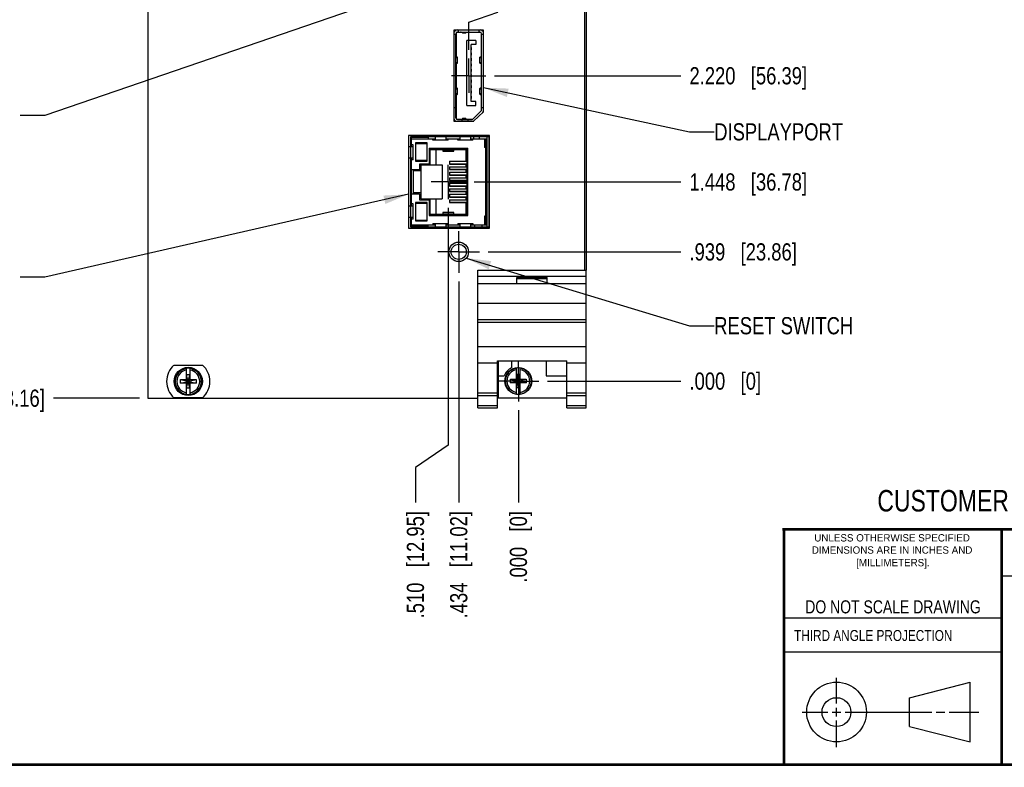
# Model space of a CAD drawing. Header units: inches. Extents: x 0.2 to 16.8, y 0.2 to 10.8.
# Tile 2 of 13: x 5.9 to 13.1, y 0.2 to 5.7. Entities that reach past the tile are written whole.
import ezdxf

# ---------------------------------------------------------------- set-up
doc = ezdxf.new("R2010")
doc.units = ezdxf.units.IN
doc.header["$LTSCALE"] = 0.935
doc.header["$MEASUREMENT"] = 0
doc.linetypes.add('CENTER', pattern=[0.6, 0.375, -0.075, 0.075, -0.075])
doc.layers.get('0').update_dxf_attribs({"linetype": 'CONTINUOUS'})
for name, color, linetype in [('DATUMCURVES', 7, 'CONTINUOUS'), ('DEFAULT_1', 7, 'CENTER'), ('DETAIL', 7, 'CONTINUOUS'), ('DIMENSIONS', 7, 'CONTINUOUS')]:
    doc.layers.add(name, color=color, linetype=linetype)
doc.styles.get("Standard").update_dxf_attribs({"font": 'txt', "width": 0.8})
doc.styles.add('TEXTSTYLE_2', font='txt')
doc.dimstyles.new('DIMSTYLE_1', dxfattribs={"dimtxt": 0.125, "dimasz": 0.18, "dimexe": 0.125, "dimexo": 0.0625, "dimgap": 0.03125, "dimtad": 0, "dimtih": 1, "dimtoh": 1, "dimdec": 3, "dimzin": 4, "dimdsep": 46, "dimtxsty": 'STANDARD', "dimblk": '_FILLED', "dimblk1": '_FILLED', "dimblk2": '_FILLED', "dimcen": 0.09, "dimadec": 0, "dimazin": 0, "dimtp": 0.001, "dimtm": 0.001, "dimtfac": 1, "dimtdec": 3, "dimtofl": 0, "dimtmove": 0, "dimatfit": 3, "dimldrblk": '_FILLED', "dimfxl": 1, "dimtolj": 1, "dimtzin": 4, "dimarcsym": 0})
doc.dimstyles.get("Standard").update_dxf_attribs({"dimtxt": 0.125, "dimasz": 0.18, "dimexe": 0.125, "dimexo": 0.0625, "dimgap": 0.09, "dimtad": 0, "dimtih": 1, "dimtoh": 1, "dimdec": 3, "dimzin": 4, "dimdsep": 46, "dimtxsty": 'STANDARD', "dimblk": '_FILLED', "dimblk1": '_FILLED', "dimblk2": '_FILLED', "dimcen": 0.09, "dimadec": 0, "dimazin": 0, "dimtol": 1, "dimtp": 0.01, "dimtm": 0.01, "dimtfac": 1, "dimtdec": 3, "dimtofl": 0, "dimtmove": 0, "dimatfit": 3, "dimldrblk": '_FILLED', "dimfxl": 1, "dimtolj": 1, "dimtzin": 4, "dimarcsym": 0})

# ---------------------------------------------------------------- blocks, each defined once
blk = doc.blocks.new('*D0')
at = {"layer": 'DIMENSIONS', "color": 2, "linetype": 'CONTINUOUS'}
blk.add_line((9.332, 3.9877), (10.7331, 3.9877), dxfattribs=at)
at = {"layer": 'DIMENSIONS', "color": 2, "linetype": 'CONTINUOUS', "insert": (10.7956, 4.0502), "char_height": 0.125, "width": 1.225, "attachment_point": 1, "line_spacing_factor": 0.9}
blk.add_mtext('.939{\\Ftxt.shx;\\W1.000000;\\H0.125000; }[23.86]', dxfattribs=at)
blk = doc.blocks.new('_FILLED')
at = {"color": 0, "linetype": 'BYBLOCK'}
blk.add_solid([(0, 0), (-1, 0.174), (-1, -0.174)], dxfattribs=at)
blk = doc.blocks.new('*D1')
at = {"layer": 'DIMENSIONS', "color": 2, "linetype": 'CONTINUOUS'}
blk.add_line((9.7636, 3.0483), (10.7331, 3.0483), dxfattribs=at)
at = {"layer": 'DIMENSIONS', "color": 2, "linetype": 'CONTINUOUS', "insert": (10.7956, 3.1108), "char_height": 0.125, "width": 0.825, "attachment_point": 1, "line_spacing_factor": 0.9}
blk.add_mtext('.000{\\Ftxt.shx;\\W1.000000;\\H0.125000; }[0]', dxfattribs=at)
blk = doc.blocks.new('*D2')
at = {"layer": 'DIMENSIONS', "color": 2, "linetype": 'CONTINUOUS'}
blk.add_line((9.2294, 4.4962), (10.7331, 4.4962), dxfattribs=at)
at = {"layer": 'DIMENSIONS', "color": 2, "linetype": 'CONTINUOUS', "insert": (10.7956, 4.5587), "char_height": 0.125, "width": 1.325, "attachment_point": 1, "line_spacing_factor": 0.9}
blk.add_mtext('1.448{\\Ftxt.shx;\\W1.000000;\\H0.125000; }[36.78]', dxfattribs=at)
blk = doc.blocks.new('*D3')
at = {"layer": 'DIMENSIONS', "color": 2, "linetype": 'CONTINUOUS'}
blk.add_line((9.3779, 5.2684), (10.7331, 5.2684), dxfattribs=at)
at = {"layer": 'DIMENSIONS', "color": 2, "linetype": 'CONTINUOUS', "insert": (10.7956, 5.3309), "char_height": 0.125, "width": 1.325, "attachment_point": 1, "line_spacing_factor": 0.9}
blk.add_mtext('2.220{\\Ftxt.shx;\\W1.000000;\\H0.125000; }[56.39]', dxfattribs=at)
blk = doc.blocks.new('*D4')
at = {"layer": 'DIMENSIONS', "color": 2, "linetype": 'CONTINUOUS'}
blk.add_line((9.9957, 7.3169), (10.7331, 7.3169), dxfattribs=at)
at = {"layer": 'DIMENSIONS', "color": 2, "linetype": 'CONTINUOUS', "insert": (10.7956, 7.3794), "char_height": 0.125, "width": 1.425, "attachment_point": 1, "line_spacing_factor": 0.9}
blk.add_mtext('4.269{\\Ftxt.shx;\\W1.000000;\\H0.125000; }[108.42]', dxfattribs=at)
blk = doc.blocks.new('*D5')
at = {"layer": 'DIMENSIONS', "color": 2, "linetype": 'CONTINUOUS'}
blk.add_line((9.1178, 3.7734), (9.1178, 2.1658), dxfattribs=at)
at = {"layer": 'DIMENSIONS', "color": 2, "linetype": 'CONTINUOUS', "insert": (9.0553, 2.1033), "char_height": 0.125, "width": 1.225, "attachment_point": 3, "rotation": 90, "line_spacing_factor": 0.9}
blk.add_mtext('.434{\\Ftxt.shx;\\W1.000000;\\H0.125000; }[11.02]', dxfattribs=at)
blk = doc.blocks.new('*D6')
at = {"layer": 'DIMENSIONS', "color": 2, "linetype": 'CONTINUOUS'}
blk.add_line((9.5516, 2.8363), (9.5516, 2.1658), dxfattribs=at)
at = {"layer": 'DIMENSIONS', "color": 2, "linetype": 'CONTINUOUS', "insert": (9.4891, 2.1033), "char_height": 0.125, "width": 0.825, "attachment_point": 3, "rotation": 90, "line_spacing_factor": 0.9}
blk.add_mtext('.000{\\Ftxt.shx;\\W1.000000;\\H0.125000; }[0]', dxfattribs=at)
blk = doc.blocks.new('*D7')
at = {"layer": 'DIMENSIONS', "color": 2, "linetype": 'CONTINUOUS'}
for p, q in [((9.0418, 4.3086), (9.0418, 2.5816)), ((9.0418, 2.5816), (8.803, 2.4203)), ((8.803, 2.4203), (8.803, 2.1658))]:
    blk.add_line(p, q, dxfattribs=at)
at = {"layer": 'DIMENSIONS', "color": 2, "linetype": 'CONTINUOUS', "insert": (8.7405, 2.1033), "char_height": 0.125, "width": 1.225, "attachment_point": 3, "rotation": 90, "line_spacing_factor": 0.9}
blk.add_mtext('.510{\\Ftxt.shx;\\W1.000000;\\H0.125000; }[12.95]', dxfattribs=at)
blk = doc.blocks.new('*D8')
at = {"layer": 'DIMENSIONS', "color": 2, "linetype": 'CONTINUOUS'}
for p, q in [((9.4018, 5.7315), (9.4018, 8.6785)), ((9.1904, 5.6576), (9.4018, 5.7315)), ((9.1904, 5.4559), (9.1904, 5.6576))]:
    blk.add_line(p, q, dxfattribs=at)
at = {"layer": 'DIMENSIONS', "color": 2, "linetype": 'CONTINUOUS', "insert": (9.3393, 8.741), "char_height": 0.125, "width": 1.125, "attachment_point": 1, "rotation": 90, "line_spacing_factor": 0.9}
blk.add_mtext('.361{\\Ftxt.shx;\\W1.000000;\\H0.125000; }[9.18]', dxfattribs=at)
blk = doc.blocks.new('*D12')
at = {"layer": 'DIMENSIONS', "color": 2, "linetype": 'CONTINUOUS'}
blk.add_line((9.8922, 6.478), (10.7331, 6.478), dxfattribs=at)
at = {"layer": 'DIMENSIONS', "color": 2, "linetype": 'CONTINUOUS', "insert": (10.7956, 6.5405), "char_height": 0.125, "width": 1.325, "attachment_point": 1, "line_spacing_factor": 0.9}
blk.add_mtext('3.430{\\Ftxt.shx;\\W1.000000;\\H0.125000; }[87.11]', dxfattribs=at)
blk = doc.blocks.new('*D15')
at = {"layer": 'DIMENSIONS', "color": 2, "linetype": 'CONTINUOUS'}
blk.add_line((6.7961, 2.924), (6.1711, 2.924), dxfattribs=at)
at = {"layer": 'DIMENSIONS', "color": 2, "linetype": 'CONTINUOUS', "insert": (6.1086, 2.9865), "char_height": 0.125, "width": 1.125, "attachment_point": 3, "line_spacing_factor": 0.9}
blk.add_mtext('.124{\\Ftxt.shx;\\W1.000000;\\H0.125000; }[3.16]', dxfattribs=at)
blk = doc.blocks.new('*D16')
at = {"layer": 'DIMENSIONS', "color": 2, "linetype": 'CONTINUOUS'}
blk.add_line((6.7961, 7.991), (6.1711, 7.991), dxfattribs=at)
at = {"layer": 'DIMENSIONS', "color": 2, "linetype": 'CONTINUOUS', "insert": (6.1086, 8.0535), "char_height": 0.125, "width": 1.425, "attachment_point": 3, "line_spacing_factor": 0.9}
blk.add_mtext('4.943{\\Ftxt.shx;\\W1.000000;\\H0.125000; }[125.54]', dxfattribs=at)
blk = doc.blocks.new('*D17')
at = {"layer": 'DIMENSIONS', "color": 2, "linetype": 'CONTINUOUS'}
blk.add_line((8.641, 6.674), (6.1711, 6.674), dxfattribs=at)
at = {"layer": 'DIMENSIONS', "color": 2, "linetype": 'CONTINUOUS', "insert": (6.1086, 6.7365), "char_height": 0.125, "width": 1.625, "attachment_point": 3, "line_spacing_factor": 0.9}
blk.add_mtext('2X 3.626{\\Ftxt.shx;\\W1.000000;\\H0.125000; }[92.09]', dxfattribs=at)
blk = doc.blocks.new('*D18')
at = {"layer": 'DIMENSIONS', "color": 2, "linetype": 'CONTINUOUS'}
blk.add_line((8.641, 6.011), (6.1711, 6.011), dxfattribs=at)
at = {"layer": 'DIMENSIONS', "color": 2, "linetype": 'CONTINUOUS', "insert": (6.1086, 6.0735), "char_height": 0.125, "width": 1.625, "attachment_point": 3, "line_spacing_factor": 0.9}
blk.add_mtext('2X 2.963{\\Ftxt.shx;\\W1.000000;\\H0.125000; }[75.25]', dxfattribs=at)

msp = doc.modelspace()

# ---------------------------------------------------------------- linework, layer by layer
at = {"color": 7, "linetype": 'CONTINUOUS'}
for p, q in [((6.8586, 7.991), (6.8586, 2.924)), ((10.0326, 7.991), (10.0326, 3.8553)), ((10.0446, 7.991), (10.0446, 3.8553)), ((9.2986, 5.601), (9.0816, 5.601)), ((9.0816, 5.601), (9.0816, 4.937)), ((9.1448, 5.5837), (9.1029, 5.5837)), ((9.1085, 5.5853), (9.2723, 5.5853)), ((9.1144, 5.601), (9.1144, 5.5853)), ((9.1441, 5.5853), (9.1455, 5.5824)), ((9.1699, 5.5824), (9.1713, 5.5853)), ((9.2779, 5.5837), (9.1706, 5.5837)), ((9.2664, 5.5853), (9.2664, 5.601)), ((9.297, 5.5853), (9.2986, 5.5853)), ((9.2986, 5.5837), (9.2976, 5.5837)), ((9.2986, 5.007), (9.2986, 5.601)), ((9.0967, 5.5676), (9.0816, 5.5676)), ((9.0967, 4.9633), (9.0967, 5.5735)), ((9.0967, 5.5702), (9.0998, 5.5734)), ((9.0998, 5.5511), (9.0978, 5.5491)), ((9.0998, 5.5813), (9.0998, 5.4063)), ((9.1699, 5.5824), (9.1455, 5.5824)), ((9.1456, 5.5812), (9.1698, 5.5812)), ((9.1695, 5.5769), (9.1459, 5.5769)), ((9.2412, 5.5243), (9.177, 5.5243)), ((9.177, 5.0519), (9.177, 5.5243)), ((9.2412, 5.5243), (9.2412, 5.4948)), ((9.2841, 5.0209), (9.2841, 5.5735)), ((9.2986, 5.5676), (9.2841, 5.5676)), ((9.0998, 5.4853), (9.0967, 5.4853)), ((9.0967, 5.4735), (9.0998, 5.4735)), ((9.0998, 5.4652), (9.0967, 5.4652)), ((9.177, 5.4938), (9.1744, 5.4938)), ((9.1744, 5.4938), (9.1744, 5.4761)), ((9.177, 5.4761), (9.1744, 5.4761)), ((9.177, 5.4544), (9.1744, 5.4544)), ((9.1744, 5.4544), (9.1744, 5.4367)), ((9.2412, 5.4948), (9.2073, 5.4948)), ((9.2073, 5.0814), (9.2073, 5.4948)), ((9.2099, 5.4741), (9.2073, 5.4741)), ((9.2099, 5.4564), (9.2073, 5.4564)), ((9.2099, 5.4564), (9.2099, 5.4741)), ((9.0967, 5.4259), (9.0998, 5.4259)), ((9.0967, 5.4192), (9.0983, 5.4068)), ((9.1098, 5.3607), (9.1098, 5.4028)), ((9.177, 5.4367), (9.1744, 5.4367)), ((9.177, 5.415), (9.1744, 5.415)), ((9.1744, 5.415), (9.1744, 5.3973)), ((9.177, 5.3973), (9.1744, 5.3973)), ((9.177, 5.3757), (9.1744, 5.3757)), ((9.1744, 5.3757), (9.1744, 5.358)), ((9.2099, 5.4347), (9.2073, 5.4347)), ((9.2099, 5.417), (9.2073, 5.417)), ((9.2099, 5.3954), (9.2073, 5.3954)), ((9.2099, 5.3776), (9.2073, 5.3776)), ((9.2099, 5.417), (9.2099, 5.4347)), ((9.2099, 5.3776), (9.2099, 5.3954)), ((9.2709, 5.3607), (9.2709, 5.4028)), ((9.2824, 5.4068), (9.2841, 5.4192)), ((9.0983, 5.3567), (9.0967, 5.3444)), ((9.0998, 5.3572), (9.0998, 5.1796)), ((9.177, 5.358), (9.1744, 5.358)), ((9.177, 5.3363), (9.1744, 5.3363)), ((9.1744, 5.3363), (9.1744, 5.3186)), ((9.1744, 5.3186), (9.177, 5.3186)), ((9.2099, 5.356), (9.2073, 5.356)), ((9.2099, 5.3383), (9.2073, 5.3383)), ((9.2099, 5.3166), (9.2073, 5.3166)), ((9.2099, 5.2989), (9.2073, 5.2989)), ((9.2099, 5.3383), (9.2099, 5.356)), ((9.2099, 5.2989), (9.2099, 5.3166)), ((9.2841, 5.3444), (9.2824, 5.3567)), ((9.177, 5.2969), (9.1744, 5.2969)), ((9.1744, 5.2969), (9.1744, 5.2792)), ((9.177, 5.2792), (9.1744, 5.2792)), ((9.177, 5.2576), (9.1744, 5.2576)), ((9.1744, 5.2576), (9.1744, 5.2398)), ((9.177, 5.2398), (9.1744, 5.2398)), ((9.2099, 5.2773), (9.2073, 5.2773)), ((9.2073, 5.2595), (9.2099, 5.2595)), ((9.2099, 5.2379), (9.2073, 5.2379)), ((9.2099, 5.2595), (9.2099, 5.2773)), ((9.2099, 5.2202), (9.2099, 5.2379)), ((9.0967, 5.1924), (9.0983, 5.1801)), ((9.1098, 5.134), (9.1098, 5.176)), ((9.177, 5.2182), (9.1744, 5.2182)), ((9.1744, 5.2182), (9.1744, 5.2005)), ((9.177, 5.2005), (9.1744, 5.2005)), ((9.177, 5.1788), (9.1744, 5.1788)), ((9.1744, 5.1788), (9.1744, 5.1611)), ((9.177, 5.1611), (9.1744, 5.1611)), ((9.2099, 5.2202), (9.2073, 5.2202)), ((9.2099, 5.1985), (9.2073, 5.1985)), ((9.2099, 5.1808), (9.2073, 5.1808)), ((9.2099, 5.1591), (9.2073, 5.1591)), ((9.2099, 5.1808), (9.2099, 5.1985)), ((9.2099, 5.1414), (9.2099, 5.1591)), ((9.2709, 5.134), (9.2709, 5.176)), ((9.2824, 5.1801), (9.2841, 5.1924)), ((9.0983, 5.1299), (9.0967, 5.1176)), ((9.0998, 5.1109), (9.0967, 5.1109)), ((9.0998, 5.1305), (9.0998, 4.9554)), ((9.177, 5.1395), (9.1744, 5.1395)), ((9.1744, 5.1395), (9.1744, 5.1217)), ((9.177, 5.1217), (9.1744, 5.1217)), ((9.2099, 5.1414), (9.2073, 5.1414)), ((9.2099, 5.1198), (9.2073, 5.1198)), ((9.2099, 5.1021), (9.2073, 5.1021)), ((9.2099, 5.1021), (9.2099, 5.1198)), ((9.2841, 5.1176), (9.2824, 5.1299)), ((9.0816, 5.0381), (9.0967, 5.0381)), ((9.0967, 5.0715), (9.0998, 5.0715)), ((9.0998, 5.0633), (9.0967, 5.0633)), ((9.0998, 5.0515), (9.0967, 5.0515)), ((9.177, 5.0519), (9.2412, 5.0519)), ((9.2412, 5.0814), (9.2073, 5.0814)), ((9.2806, 5.0126), (9.223, 4.9549)), ((9.2412, 5.0519), (9.2412, 5.0814)), ((9.2841, 5.0381), (9.2986, 5.0381)), ((9.0998, 4.9634), (9.0967, 4.9665)), ((9.0978, 4.9877), (9.0998, 4.9857)), ((9.1029, 4.953), (9.1448, 4.953)), ((9.1085, 4.9515), (9.2146, 4.9515)), ((9.1412, 4.9515), (9.1412, 4.937)), ((9.1455, 4.9544), (9.1441, 4.9515)), ((9.1455, 4.9544), (9.1699, 4.9544)), ((9.1698, 4.9556), (9.1456, 4.9556)), ((9.1459, 4.9599), (9.1695, 4.9599)), ((9.1713, 4.9515), (9.1699, 4.9544)), ((9.1706, 4.953), (9.2205, 4.953)), ((9.1868, 4.937), (9.1868, 4.9515)), ((9.2256, 4.937), (9.2986, 5.007)), ((9.0816, 4.937), (9.2256, 4.937)), ((9.3416, 4.834), (8.7526, 4.834)), ((8.7526, 4.834), (8.7526, 4.16)), ((8.8958, 4.8192), (8.7758, 4.8192)), ((8.7758, 4.7522), (8.7758, 4.8192)), ((8.7758, 4.8092), (8.9458, 4.8092)), ((8.8958, 4.8192), (8.8958, 4.8092)), ((8.9308, 4.7992), (8.9308, 4.8092)), ((9.0408, 4.7992), (8.9308, 4.7992)), ((8.9458, 4.834), (8.9458, 4.7992)), ((9.0258, 4.7992), (9.0258, 4.834)), ((9.0258, 4.8092), (9.1258, 4.8092)), ((9.0408, 4.7992), (9.0408, 4.8092)), ((9.1108, 4.7992), (9.1108, 4.8092)), ((9.2208, 4.7992), (9.1108, 4.7992)), ((9.1258, 4.834), (9.1258, 4.7992)), ((9.2058, 4.7992), (9.2058, 4.834)), ((9.2058, 4.8092), (9.3258, 4.8092)), ((9.2208, 4.7992), (9.2208, 4.8092)), ((9.2276, 4.8092), (9.2276, 4.834)), ((9.2669, 4.834), (9.2669, 4.8092)), ((9.3058, 4.8092), (9.3058, 4.7467)), ((9.3158, 4.7492), (9.3158, 4.8092)), ((9.3158, 4.7992), (9.3258, 4.7992)), ((9.3258, 4.16), (9.3258, 4.834)), ((9.3416, 4.16), (9.3416, 4.834)), ((8.7855, 4.7522), (8.7526, 4.7522)), ((8.7858, 4.7672), (8.7758, 4.7672)), ((8.7855, 4.7522), (8.7855, 4.6722)), ((8.7858, 4.6572), (8.7858, 4.7672)), ((8.8878, 4.7797), (8.8028, 4.7797)), ((8.8028, 4.7797), (8.8028, 4.6467)), ((8.8058, 4.7767), (8.8858, 4.7767)), ((8.8058, 4.6517), (8.8058, 4.7767)), ((8.8828, 4.7767), (8.8828, 4.7797)), ((8.8858, 4.7767), (8.8858, 4.6517)), ((8.8878, 4.6467), (8.8878, 4.7797)), ((8.9028, 4.7407), (9.1848, 4.7407)), ((8.9028, 4.7407), (8.9028, 4.6267)), ((8.9078, 4.7312), (9.0018, 4.7312)), ((8.9078, 4.7312), (8.9078, 4.6207)), ((8.9528, 4.6207), (8.9528, 4.7312)), ((8.9818, 4.7312), (8.9818, 4.7407)), ((9.0018, 4.7407), (9.0018, 4.7202)), ((9.0818, 4.7307), (9.0018, 4.7307)), ((9.0818, 4.7202), (9.0818, 4.7407)), ((9.0818, 4.7312), (9.1768, 4.7312)), ((9.1018, 4.7407), (9.1018, 4.7312)), ((9.1728, 4.6467), (9.1728, 4.7312)), ((9.1768, 4.7312), (9.1768, 4.2622)), ((9.1848, 4.2527), (9.1848, 4.7407)), ((9.3158, 4.7492), (9.3058, 4.7492)), ((9.3158, 4.7467), (9.3058, 4.7467)), ((9.3258, 4.7757), (9.3158, 4.7757)), ((9.3258, 4.7517), (9.3158, 4.7517)), ((9.3158, 4.2467), (9.3158, 4.7467)), ((8.7526, 4.6722), (8.7855, 4.6722)), ((8.7758, 4.3212), (8.7758, 4.6722)), ((8.7858, 4.6572), (8.7758, 4.6572)), ((9.0018, 4.7209), (9.0818, 4.7209)), ((9.0818, 4.7202), (9.0018, 4.7202)), ((9.3258, 4.6704), (9.3158, 4.6704)), ((9.3258, 4.6627), (9.3158, 4.6627)), ((9.3181, 4.6627), (9.3181, 4.6539)), ((9.3258, 4.6539), (9.3181, 4.6539)), ((8.8318, 4.5842), (8.7758, 4.5842)), ((8.7858, 4.5842), (8.7858, 4.4092)), ((8.8828, 4.6487), (8.8028, 4.6487)), ((8.8028, 4.6467), (8.8878, 4.6467)), ((8.8858, 4.6517), (8.8058, 4.6517)), ((8.9028, 4.6267), (8.8318, 4.6267)), ((8.8318, 4.6267), (8.8318, 4.5842)), ((8.8418, 4.6207), (8.9978, 4.6207)), ((8.8418, 4.6207), (8.8418, 4.3727)), ((8.8828, 4.6487), (8.8828, 4.6517)), ((8.9978, 4.6207), (8.9978, 4.3727)), ((9.0498, 4.6467), (9.1728, 4.6467)), ((9.0498, 4.6467), (9.0498, 4.6267)), ((9.1768, 4.6445), (9.0498, 4.6445)), ((9.0498, 4.6288), (9.1768, 4.6288)), ((9.0498, 4.6267), (9.1728, 4.6267)), ((9.0498, 4.6067), (9.1728, 4.6067)), ((9.0498, 4.6067), (9.0498, 4.5867)), ((9.1768, 4.6045), (9.0498, 4.6045)), ((9.0498, 4.5888), (9.1768, 4.5888)), ((9.0498, 4.5867), (9.1728, 4.5867)), ((9.1728, 4.6067), (9.1728, 4.6267)), ((9.1728, 4.5667), (9.1728, 4.5867)), ((9.3258, 4.6307), (9.3158, 4.6307)), ((9.3258, 4.6127), (9.3158, 4.6127)), ((9.3258, 4.5917), (9.3158, 4.5917)), ((8.8418, 4.5767), (8.7858, 4.5767)), ((9.0498, 4.5667), (9.1728, 4.5667)), ((9.0498, 4.5667), (9.0498, 4.5467)), ((9.1768, 4.5645), (9.0498, 4.5645)), ((9.0498, 4.5488), (9.1768, 4.5488)), ((9.0498, 4.5467), (9.1728, 4.5467)), ((9.0498, 4.5267), (9.1728, 4.5267)), ((9.0498, 4.5267), (9.0498, 4.5067)), ((9.1768, 4.5245), (9.0498, 4.5245)), ((9.1728, 4.5267), (9.1728, 4.5467)), ((9.3258, 4.5807), (9.3158, 4.5807)), ((9.3258, 4.5627), (9.3158, 4.5627)), ((9.3158, 4.5514), (9.3258, 4.5514)), ((9.3258, 4.5307), (9.3158, 4.5307)), ((9.3258, 4.5127), (9.3158, 4.5127)), ((9.0498, 4.5088), (9.1768, 4.5088)), ((9.0498, 4.5067), (9.1728, 4.5067)), ((9.0498, 4.4867), (9.1728, 4.4867)), ((9.0498, 4.4867), (9.0498, 4.4667)), ((9.1768, 4.4845), (9.0498, 4.4845)), ((9.0498, 4.4688), (9.1768, 4.4688)), ((9.0498, 4.4667), (9.1728, 4.4667)), ((9.0498, 4.4467), (9.1728, 4.4467)), ((9.0498, 4.4467), (9.0498, 4.4267)), ((9.1768, 4.4445), (9.0498, 4.4445)), ((9.1728, 4.4867), (9.1728, 4.5067)), ((9.1728, 4.4467), (9.1728, 4.4667)), ((9.3158, 4.5081), (9.3258, 4.5081)), ((9.3258, 4.4807), (9.3158, 4.4807)), ((9.3258, 4.4627), (9.3158, 4.4627)), ((9.3258, 4.4425), (9.3158, 4.4425)), ((8.7758, 4.4092), (8.8318, 4.4092)), ((8.8418, 4.4167), (8.7858, 4.4167)), ((8.8318, 4.4092), (8.8318, 4.3667)), ((8.8418, 4.3727), (8.9978, 4.3727)), ((8.9078, 4.3727), (8.9078, 4.2622)), ((8.9528, 4.2622), (8.9528, 4.3727)), ((9.0498, 4.4288), (9.1768, 4.4288)), ((9.0498, 4.4267), (9.1728, 4.4267)), ((9.0498, 4.4067), (9.1728, 4.4067)), ((9.0498, 4.4067), (9.0498, 4.3867)), ((9.1768, 4.4045), (9.0498, 4.4045)), ((9.0498, 4.3888), (9.1768, 4.3888)), ((9.0498, 4.3867), (9.1728, 4.3867)), ((9.1728, 4.4067), (9.1728, 4.4267)), ((9.1728, 4.3667), (9.1728, 4.3867)), ((9.3258, 4.4307), (9.3158, 4.4307)), ((9.3258, 4.4127), (9.3158, 4.4127)), ((9.3158, 4.4048), (9.3258, 4.4048)), ((9.3258, 4.3807), (9.3158, 4.3807)), ((9.3201, 4.3807), (9.3201, 4.4048)), ((8.7855, 4.3212), (8.7526, 4.3212)), ((8.7858, 4.3362), (8.7758, 4.3362)), ((8.7855, 4.3212), (8.7855, 4.2412)), ((8.7858, 4.2262), (8.7858, 4.3362)), ((8.8878, 4.3467), (8.8028, 4.3467)), ((8.8028, 4.3467), (8.8028, 4.2137)), ((8.8828, 4.3447), (8.8028, 4.3447)), ((8.8058, 4.3417), (8.8858, 4.3417)), ((8.8058, 4.2167), (8.8058, 4.3417)), ((8.8318, 4.3667), (8.9028, 4.3667)), ((8.8828, 4.3447), (8.8828, 4.3417)), ((8.8858, 4.3417), (8.8858, 4.2167)), ((8.8878, 4.2137), (8.8878, 4.3467)), ((8.9028, 4.3667), (8.9028, 4.2527)), ((9.0498, 4.3667), (9.1728, 4.3667)), ((9.0498, 4.3667), (9.0498, 4.3467)), ((9.1768, 4.3645), (9.0498, 4.3645)), ((9.0498, 4.3488), (9.1768, 4.3488)), ((9.0498, 4.3467), (9.1728, 4.3467)), ((9.1728, 4.2622), (9.1728, 4.3467)), ((9.3258, 4.3627), (9.3158, 4.3627)), ((9.3158, 4.3457), (9.3258, 4.3457)), ((9.3258, 4.3307), (9.3158, 4.3307)), ((9.3158, 4.3229), (9.3258, 4.3229)), ((9.3201, 4.3457), (9.3201, 4.3627)), ((8.7526, 4.2412), (8.7855, 4.2412)), ((8.7758, 4.1742), (8.7758, 4.2412)), ((8.7858, 4.2262), (8.7758, 4.2262)), ((8.9028, 4.2527), (9.1848, 4.2527)), ((8.9078, 4.2622), (9.0018, 4.2622)), ((8.9818, 4.2527), (8.9818, 4.2622)), ((9.0818, 4.2732), (9.0018, 4.2732)), ((9.0018, 4.2732), (9.0018, 4.2527)), ((9.0818, 4.2724), (9.0018, 4.2724)), ((9.0018, 4.2626), (9.0818, 4.2626)), ((9.0818, 4.2527), (9.0818, 4.2732)), ((9.0818, 4.2622), (9.1768, 4.2622)), ((9.1018, 4.2622), (9.1018, 4.2527)), ((9.3158, 4.2467), (9.3058, 4.2467)), ((9.3058, 4.2467), (9.3058, 4.1842)), ((9.3158, 4.2442), (9.3058, 4.2442)), ((9.3158, 4.1842), (9.3158, 4.2442)), ((9.3258, 4.2417), (9.3158, 4.2417)), ((8.7526, 4.16), (9.3416, 4.16)), ((8.7758, 4.1842), (8.9458, 4.1842)), ((8.7758, 4.1742), (8.8958, 4.1742)), ((8.8028, 4.2137), (8.8878, 4.2137)), ((8.8858, 4.2167), (8.8058, 4.2167)), ((8.8828, 4.2167), (8.8828, 4.2137)), ((8.8958, 4.1742), (8.8958, 4.1842)), ((8.9308, 4.1942), (9.0408, 4.1942)), ((8.9308, 4.1942), (8.9308, 4.1842)), ((8.9458, 4.1942), (8.9458, 4.16)), ((9.0258, 4.16), (9.0258, 4.1942)), ((9.0258, 4.1842), (9.1258, 4.1842)), ((9.0408, 4.1942), (9.0408, 4.1842)), ((9.1108, 4.1942), (9.2208, 4.1942)), ((9.1108, 4.1942), (9.1108, 4.1842)), ((9.1258, 4.1942), (9.1258, 4.16)), ((9.2058, 4.16), (9.2058, 4.1942)), ((9.2058, 4.1842), (9.3258, 4.1842)), ((9.2208, 4.1942), (9.2208, 4.1842)), ((9.2323, 4.1842), (9.2323, 4.16)), ((9.2894, 4.16), (9.2894, 4.1842)), ((9.3258, 4.2177), (9.3158, 4.2177)), ((9.3258, 4.2063), (9.3158, 4.2063)), ((9.3258, 4.1942), (9.3158, 4.1942)), ((9.2576, 3.8553), (10.0456, 3.8553)), ((9.2576, 2.8533), (9.2576, 3.8553)), ((9.2576, 3.8123), (10.0456, 3.8123)), ((9.5416, 3.8023), (9.7616, 3.8023)), ((9.5416, 3.7553), (9.5416, 3.8023)), ((9.5416, 3.7953), (9.7616, 3.7953)), ((9.7616, 3.7553), (9.7616, 3.8023)), ((10.0456, 2.8533), (10.0456, 3.8553)), ((10.0456, 3.7553), (9.2576, 3.7553)), ((9.2576, 3.6153), (10.0456, 3.6153)), ((9.2576, 3.4953), (10.0456, 3.4953)), ((9.2576, 3.4757), (10.0456, 3.4757)), ((9.2576, 3.3), (10.0456, 3.3)), ((7.0479, 3.1645), (7.2554, 3.1645)), ((9.2576, 3.1803), (9.3996, 3.1803)), ((9.3996, 3.1956), (9.9036, 3.1956)), ((9.3996, 2.8533), (9.3996, 3.1956)), ((9.4056, 3.1956), (9.4056, 2.9263)), ((9.5026, 3.1956), (9.5026, 3.1456)), ((9.7526, 3.1956), (9.7526, 3.0863)), ((9.9036, 2.8533), (9.9036, 3.1956)), ((9.9036, 3.1803), (10.0456, 3.1803)), ((7.1378, 3.0577), (7.1378, 3.1406)), ((7.1633, 3.0945), (7.1399, 3.0945)), ((7.1633, 2.9975), (7.1399, 3.0945)), ((7.1399, 3.0945), (7.1399, 3.0577)), ((7.1399, 2.9975), (7.1633, 3.0945)), ((7.1633, 3.0577), (7.1633, 3.0945)), ((7.1654, 3.0577), (7.1654, 3.1406)), ((9.4056, 3.0863), (9.4495, 3.0863)), ((9.5378, 3.06), (9.5378, 3.1429)), ((9.5633, 3.0968), (9.5399, 3.0968)), ((9.5633, 2.9997), (9.5399, 3.0968)), ((9.5399, 3.0968), (9.5399, 3.06)), ((9.5399, 2.9997), (9.5633, 3.0968)), ((9.5633, 3.06), (9.5633, 3.0968)), ((9.5654, 3.06), (9.5654, 3.1429)), ((9.7526, 3.0863), (9.9036, 3.0863)), ((7.0945, 3.0598), (7.2087, 3.0322)), ((7.0945, 3.0598), (7.1378, 3.0598)), ((7.0945, 3.0322), (7.2087, 3.0598)), ((7.0945, 3.0322), (7.0945, 3.0598)), ((7.1378, 3.0322), (7.0945, 3.0322)), ((7.1378, 3.0577), (7.1399, 3.0577)), ((7.1378, 3.0343), (7.1399, 3.0343)), ((7.1378, 2.9513), (7.1378, 3.0343)), ((7.1399, 3.0577), (7.1633, 3.0343)), ((7.1399, 3.0343), (7.1633, 3.0577)), ((7.1399, 3.0343), (7.1399, 2.9975)), ((7.1654, 3.0577), (7.1633, 3.0577)), ((7.1654, 3.0343), (7.1633, 3.0343)), ((7.1633, 2.9975), (7.1633, 3.0343)), ((7.1654, 3.0598), (7.2087, 3.0598)), ((7.1654, 2.9513), (7.1654, 3.0343)), ((7.2087, 3.0322), (7.1654, 3.0322)), ((7.2087, 3.0598), (7.2087, 3.0322)), ((9.4945, 3.0345), (9.6087, 3.0621)), ((9.4945, 3.0621), (9.5378, 3.0621)), ((9.4945, 3.0621), (9.6087, 3.0345)), ((9.4945, 3.0345), (9.4945, 3.0621)), ((9.5378, 3.0345), (9.4945, 3.0345)), ((9.5378, 3.06), (9.5399, 3.06)), ((9.5378, 3.0366), (9.5399, 3.0366)), ((9.5378, 2.9536), (9.5378, 3.0366)), ((9.5399, 3.06), (9.5633, 3.0366)), ((9.5399, 3.0366), (9.5633, 3.06)), ((9.5399, 3.0366), (9.5399, 2.9997)), ((9.5654, 3.06), (9.5633, 3.06)), ((9.5654, 3.0366), (9.5633, 3.0366)), ((9.5633, 2.9997), (9.5633, 3.0366)), ((9.5654, 3.0621), (9.6087, 3.0621)), ((9.5654, 2.9536), (9.5654, 3.0366)), ((9.6087, 3.0345), (9.5654, 3.0345)), ((9.6087, 3.0621), (9.6087, 3.0345)), ((7.1633, 2.9975), (7.1399, 2.9975)), ((9.2576, 2.9633), (9.3996, 2.9633)), ((9.2576, 2.944), (9.3996, 2.944)), ((9.5633, 2.9997), (9.5399, 2.9997)), ((9.9036, 2.9633), (10.0456, 2.9633)), ((9.9036, 2.944), (10.0456, 2.944)), ((6.8586, 2.924), (9.2576, 2.924)), ((7.2554, 2.9275), (7.0479, 2.9275)), ((9.2576, 2.8712), (9.3996, 2.8712)), ((9.4056, 2.9263), (9.9036, 2.9263)), ((9.9036, 2.8712), (10.0456, 2.8712)), ((9.2576, 2.8533), (9.3996, 2.8533)), ((9.9036, 2.8533), (10.0456, 2.8533)), ((12.3963, 0.7462), (12.8358, 0.859)), ((12.8358, 0.4248), (12.8358, 0.859)), ((12.3963, 0.5362), (12.3963, 0.7462)), ((12.3963, 0.5362), (12.8358, 0.4248))]:
    msp.add_line(p, q, dxfattribs=at)
at = {"color": 2, "linetype": 'CONTINUOUS'}
for p, q in [((13.0653, 1.6329), (16.75, 1.6329)), ((11.482, 1.3265), (13.0653, 1.3265)), ((13.0653, 1.0776), (11.482, 1.0776)), ((11.8648, 0.7044), (11.8648, 0.8912)), ((11.8648, 0.6106), (11.8648, 0.6731)), ((11.6146, 0.6419), (11.8023, 0.6419)), ((11.8335, 0.6419), (11.896, 0.6419)), ((11.8648, 0.3866), (11.8648, 0.5794)), ((11.9273, 0.6419), (12.5575, 0.6419)), ((12.5888, 0.6419), (12.6513, 0.6419)), ((12.6825, 0.6419), (12.8983, 0.6419))]:
    msp.add_line(p, q, dxfattribs=at)
at = {"color": 7, "linetype": 'CONTINUOUS', "const_width": 0.02}
for points in [[(11.4718, 1.9702), (16.75, 1.9707)], [(11.482, 0.25), (11.482, 1.9707)], [(13.0653, 1.9707), (13.0653, 0.2586)], [(0.25, 0.2586), (16.75, 0.2586)]]:
    msp.add_lwpolyline(points, dxfattribs=at)
at = {"color": 7, "linetype": 'CONTINUOUS'}
for centre, radius in [((9.1176, 3.9877), 0.071), ((9.1178, 3.9877), 0.055), ((7.1516, 3.046), 0.1025), ((7.1516, 3.046), 0.098), ((9.5516, 3.0483), 0.098), ((11.8648, 0.6419), 0.2171), ((11.8642, 0.6412), 0.105)]:
    msp.add_circle(centre, radius, dxfattribs=at)
for centre, radius, start, end in [((9.1085, 5.5735), 0.0276, 91.42157, 169.0054), ((9.1085, 5.5735), 0.0118, 90, 180), ((9.1354, 5.5656), 0.0197, 90, 111.86056), ((9.2646, 5.5656), 0.0197, 68.13965, 90), ((9.2723, 5.5735), 0.0118, 0, 90), ((9.2723, 5.5735), 0.0276, 16.4582, 88.57759), ((9.1006, 5.5463), 0.00394, 135, 180), ((9.2723, 5.0209), 0.0118, 315, 360), ((9.2723, 5.0209), 0.0276, 315, 343.52519), ((9.1085, 4.9633), 0.0276, 190.98579, 253.26669), ((9.1006, 4.9904), 0.00394, 180, 225), ((9.1085, 4.9633), 0.0118, 180, 270), ((9.1354, 4.9711), 0.0197, 248.13965, 270), ((9.2146, 4.9633), 0.0118, 270, 315), ((9.2146, 4.9633), 0.0276, 286.75619, 299.00065), ((7.1516, 3.046), 0.1575, 131.20295, 228.79705), ((7.1516, 3.046), 0.1575, 311.20295, 48.79705), ((7.1516, 3.046), 0.0947, 98.36374, 261.63626), ((7.1516, 3.046), 0.0832, 99.53359, 260.46641), ((7.1516, 3.046), 0.0956, 81.71661, 98.28339), ((7.1516, 3.046), 0.0947, 278.36374, 81.63626), ((7.1516, 3.046), 0.0832, 279.53359, 80.46641), ((9.5516, 3.0483), 0.109, 116.71426, 159.59683), ((9.5516, 3.0483), 0.0947, 98.36374, 261.63626), ((9.5516, 3.0483), 0.0832, 99.53359, 260.46641), ((9.5516, 3.0483), 0.0956, 81.71661, 98.28339), ((9.5516, 3.0483), 0.0947, 278.36374, 81.63626), ((9.5516, 3.0483), 0.0832, 279.53359, 80.46641), ((7.1516, 3.046), 0.0956, 261.71661, 278.28339), ((9.5516, 3.0483), 0.0956, 261.71661, 278.28339)]:
    msp.add_arc(centre, radius, start, end, dxfattribs=at)
for centre, major_axis, ratio, start_param, end_param in [((9.1455, 5.5706), (0, 0.0118), 0.017528, -0.467951, -0.034907), ((9.1459, 5.6163), (0, 0.0394), 0.017528, -3.609544, -3.141593), ((9.1695, 5.6163), (0, 0.0394), 0.017528, -3.141593, -2.673641), ((9.1699, 5.5706), (0, 0.0118), 0.017528, 0.034907, 0.467951), ((9.0704, 5.4028), (0.0394, 0), 0.134062, -0.835123, 0.728669), ((9.1042, 5.4069), (0.00591, 0), 0.134062, -3.124139, -2.412924), ((9.3103, 5.4028), (0.0394, 0), 0.134062, 2.412924, 3.976709), ((9.2765, 5.4069), (0.00591, 0), 0.134062, -0.728669, -0.017453), ((9.0704, 5.3607), (0.0394, 0), 0.134062, 5.554517, 7.118302), ((9.1042, 5.3567), (0.00591, 0), 0.134062, 2.412924, 3.124139), ((9.3103, 5.3607), (0.0394, 0), 0.134062, 2.306469, 3.870261), ((9.2765, 5.3567), (0.00591, 0), 0.134062, 0.017453, 0.728669), ((9.0704, 5.176), (0.0394, 0), 0.134062, -0.835123, 0.728669), ((9.1042, 5.1801), (0.00591, 0), 0.134062, -3.124139, -2.412924), ((9.3103, 5.176), (0.0394, 0), 0.134062, 2.412924, 3.976709), ((9.2765, 5.1801), (0.00591, 0), 0.134062, -0.728669, -0.017453), ((9.0704, 5.134), (0.0394, 0), 0.134062, 5.554517, 7.118302), ((9.1042, 5.1299), (0.00591, 0), 0.134062, 2.412924, 3.124139), ((9.3103, 5.134), (0.0394, 0), 0.134062, 2.306469, 3.870261), ((9.2765, 5.1299), (0.00591, 0), 0.134062, 0.017453, 0.728669), ((9.1455, 4.9662), (0, 0.0118), 0.017528, -3.106686, -2.673641), ((9.1459, 4.9205), (0, 0.0394), 0.017528, 0, 0.467951), ((9.1695, 4.9205), (0, 0.0394), 0.017528, -0.467951, 0), ((9.1699, 4.9662), (0, 0.0118), 0.017528, -3.609544, -3.176499)]:
    msp.add_ellipse(centre, major_axis=major_axis, ratio=ratio, start_param=start_param, end_param=end_param, dxfattribs=at)
at = {"layer": 'DATUMCURVES', "color": 4, "linetype": 'CONTINUOUS'}
for p, q in [((8.7558, 4.16), (8.7558, 4.834)), ((8.7708, 4.8267), (9.3358, 4.8267)), ((8.7708, 4.1667), (8.7708, 4.8267)), ((9.3358, 4.834), (9.3358, 4.16)), ((9.3358, 4.1667), (8.7708, 4.1667))]:
    msp.add_line(p, q, dxfattribs=at)
at = {"layer": 'DEFAULT_1', "color": 7, "linetype": 'CENTER'}
for p, q in [((9.1904, 5.2684), (9.1904, 5.3934)), ((9.1904, 5.2684), (9.0654, 5.2684)), ((9.1904, 5.2684), (9.3154, 5.2684)), ((9.1904, 5.2684), (9.1904, 5.1434)), ((9.0418, 4.4962), (9.0418, 4.6213)), ((9.0418, 4.4962), (8.9167, 4.4962)), ((9.0418, 4.4962), (9.1669, 4.4962)), ((9.0418, 4.4962), (9.0418, 4.3711)), ((9.1178, 3.9877), (9.1178, 4.1394)), ((9.1178, 3.9877), (8.9661, 3.9877)), ((9.1178, 3.9877), (9.2695, 3.9877)), ((9.1178, 3.9877), (9.1178, 3.8359)), ((9.5516, 3.0483), (9.5516, 3.1978)), ((9.5516, 3.0483), (9.4021, 3.0483)), ((9.5516, 3.0483), (9.7011, 3.0483)), ((9.5516, 3.0483), (9.5516, 2.8988))]:
    msp.add_line(p, q, dxfattribs=at)

# ---------------------------------------------------------------- texts
at = {"color": 7, "linetype": 'CONTINUOUS', "attachment_point": 2, "line_spacing_factor": 0.9}
for s, insert, char_height, width in [('CUSTOMER DRAWING', (13.0668, 2.2564), 0.15625, 2), ('DO NOT SCALE DRAWING', (12.2754, 1.4542), 0.095, 1.52)]:
    msp.add_mtext(s, dxfattribs=dict(at, insert=insert, char_height=char_height, width=width))
at = {"color": 2, "linetype": 'CONTINUOUS', "char_height": 0.053254, "attachment_point": 2, "line_spacing_factor": 0.9, "style": 'TEXTSTYLE_2'}
for s, insert, width in [('UNLESS OTHERWISE SPECIFIED', (12.2688, 1.9352), 1.384604), ('DIMENSIONS ARE IN INCHES AND', (12.2688, 1.8465), 1.491112), ('[MILLIMETERS].', (12.2746, 1.7548), 0.745556)]:
    msp.add_mtext(s, dxfattribs=dict(at, insert=insert, width=width))
at = {"color": 2, "linetype": 'CONTINUOUS', "insert": (11.5564, 1.2384), "char_height": 0.08, "width": 1.408, "attachment_point": 1, "line_spacing_factor": 0.9}
msp.add_mtext('THIRD ANGLE PROJECTION', dxfattribs=at)
at = {"layer": 'DETAIL', "color": 2, "linetype": 'CONTINUOUS', "char_height": 0.125, "attachment_point": 1, "line_spacing_factor": 0.9}
for s, insert, width in [('DISPLAYPORT', (10.9756, 4.923), 1.1), ('RESET SWITCH', (10.9756, 3.5134), 1.2)]:
    msp.add_mtext(s, dxfattribs=dict(at, insert=insert, width=width))

# ---------------------------------------------------------------- dimensions: what is measured, and where the dimension line sits
at = {"layer": 'DIMENSIONS', "color": 2, "linetype": 'CONTINUOUS'}
for feature_location, offset, dtype, origin, picture, middle in [((9.1903792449, 5.455896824), (0.2114168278, 3.222586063), 0, (9.5516123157, 5.393396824), '*D8', (9.4017960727, 9.303482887)), ((6.7961, 7.991), (-0.625, 0), 0, (6.8586, 3.0483), '*D16', (5.3961, 7.991)), ((9.9957, 7.3169), (0.7374, 0), 0, (9.9332, 3.0483), '*D4', (11.5081, 7.3169)), ((9.8922, 6.478), (0.8409, 0), 0, (9.8297, 3.0483), '*D12', (11.4581, 6.478)), ((9.3779, 5.2684), (1.3552, 0), 0, (9.3154, 3.0483), '*D3', (11.4581, 5.2684)), ((9.2294, 4.4962), (1.5037, 0), 0, (9.1669, 3.0483), '*D2', (11.4581, 4.4962)), ((9.0418123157, 4.308562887), (-0.2387990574, -2.14279), 0, (9.5516123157, 4.371062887), '*D7', (8.8030132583, 1.490772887)), ((9.332, 3.9877), (1.4011, 0), 0, (9.7011, 3.0483), '*D0', (11.4081, 3.9877)), ((9.1178, 3.7734), (0, -1.6077), 1, (9.5516, 2.8988), '*D5', (9.1178, 1.4908)), ((9.7636201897, 3.048272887), (0.969492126, 0), 0, (9.7011201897, 3.048272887), '*D1', (11.2081123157, 3.048272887)), ((6.7961, 2.924), (-0.625, 0), 0, (6.8586, 3.0483), '*D15', (5.5461, 2.924)), ((9.5516123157, 2.836265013), (0, -0.670492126), 1, (9.5516123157, 2.898765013), '*D6', (9.5516123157, 1.690772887))]:
    dim = msp.add_ordinate_dim(feature_location=feature_location, offset=offset, dtype=dtype, origin=origin, dimstyle='DIMSTYLE_1', dxfattribs=at)
    dim.commit()
    dim.dimension.update_dxf_attribs({"geometry": picture, "text_midpoint": middle})
for feature_location, picture, middle in [((8.641, 6.674), '*D17', (5.2961, 6.674)), ((8.641, 6.011), '*D18', (5.2961, 6.011))]:
    dim = msp.add_ordinate_dim(feature_location=feature_location, offset=(-2.4699, 0), dtype=0, origin=(8.7035, 3.0483), text='2X <>', dimstyle='DIMSTYLE_1', dxfattribs=at)
    dim.commit()
    dim.dimension.update_dxf_attribs({"geometry": picture, "text_midpoint": middle})

# ---------------------------------------------------------------- leaders
at = {"layer": 'DETAIL', "color": 2, "linetype": 'CONTINUOUS'}
for points in [[(8.7026, 5.8724), (6.1086, 4.9803), (5.9286, 4.9803)], [(9.2986, 5.182), (10.7956, 4.8605), (10.9756, 4.8605)], [(8.7526, 4.4065), (6.1086, 3.8049), (5.9286, 3.8049)], [(9.1727, 3.9429), (10.7956, 3.4509), (10.9756, 3.4509)]]:
    msp.add_leader(points, dimstyle='STANDARD', override={"dimtad": 0}, dxfattribs=at)

doc.saveas('drawing.dxf')
